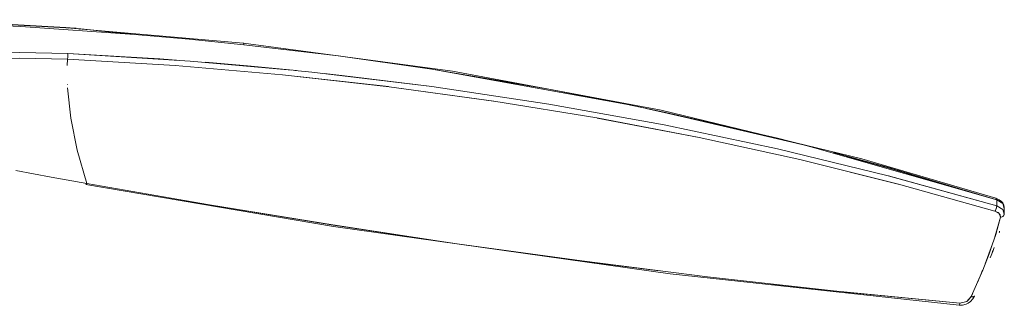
# Model space of a CAD drawing. Header units: millimetres. Extents: x 5921 to 11897, y 1480 to 7785.
# Tile 10 of 13: x 8719 to 9279, y 5242 to 5405. Entities that reach past the tile are written whole.
import ezdxf

# ---------------------------------------------------------------- set-up
doc = ezdxf.new("R2010")
doc.units = ezdxf.units.MM
doc.layers.add('Luminarias', color=7, linetype='Continuous', lineweight=20)

# ---------------------------------------------------------------- blocks, each defined once
blk = doc.blocks.new('33719DC - 33719DC ALO L Black_wood fan DC CCT-534711-00 Isometrico PDF')
at = {"layer": 'Luminarias', "lineweight": 15}
for p, q in [((-2185.17, 5399.8), (-2195.19, 5400.5)), ((-2189.28, 5399.9), (-2190.85, 5400)), ((-2090.02, 5391.27), (-2190.45, 5400.13)), ((-2182.96, 5399.34), (-2183.17, 5399.36)), ((-2183.05, 5399.35), (-2182.85, 5399.33)), ((-2160.29, 5397.1), (-2161.81, 5397.25)), ((-2151.98, 5396.31), (-2156.2, 5396.7)), ((-2089.87, 5391.03), (-2089.83, 5390.79)), ((-2089.83, 5390.79), (-2089.87, 5391.03)), ((-2089.83, 5390.78), (-2089.81, 5390.43)), ((-2089.81, 5390.43), (-2089.83, 5390.78)), ((-2036.2, 5384.06), (-2089.81, 5390.43)), ((-2217.16, 5382.87), (-2189.98, 5382.32)), ((-2189.77, 5385.47), (-2217.15, 5386.02)), ((-2189.98, 5382.32), (-2190.14, 5378.73)), ((-2190.14, 5378.73), (-2189.98, 5382.32)), ((-2189.93, 5382.66), (-2189.98, 5382.32)), ((-2189.98, 5382.32), (-2128.78, 5378.59)), ((-2128.78, 5378.6), (-2189.98, 5382.32)), ((-2189.88, 5383.08), (-2189.92, 5382.66)), ((-2189.84, 5383.55), (-2189.88, 5383.08)), ((-2189.8, 5384.04), (-2189.84, 5383.55)), ((-2189.78, 5384.53), (-2189.8, 5384.04)), ((-2189.77, 5385.02), (-2189.78, 5384.54)), ((-2189.77, 5385.47), (-2189.77, 5385.03)), ((-1983.06, 5376.52), (-2036.16, 5384.06)), ((-2128.77, 5378.59), (-2067.97, 5373.36)), ((-2067.8, 5373.35), (-2007.71, 5366.64)), ((-2190.07, 5367.6), (-2190.08, 5367.76)), ((-2007.27, 5366.59), (-1948.08, 5358.44)), ((-1916.57, 5356.75), (-1983.06, 5366.7)), ((-1947.82, 5358.4), (-1889.37, 5348.81)), ((-1851.09, 5344.96), (-1916.56, 5356.75)), ((-1772.84, 5333.76), (-1859.05, 5353.85)), ((-1786.76, 5331.35), (-1851.08, 5344.95)), ((-1723.74, 5315.97), (-1786.75, 5331.35)), ((-1774.03, 5325.11), (-1718.06, 5311.17)), ((-1662.16, 5298.84), (-1723.73, 5315.96)), ((-2179.42, 5311.04), (-2179.62, 5310.97)), ((-1717.98, 5311.15), (-1663.17, 5295.84)), ((-1662.16, 5302.24), (-1662.21, 5302.63)), ((-1662.15, 5302.24), (-1662.15, 5298.84)), ((-1662.15, 5298.84), (-1662.15, 5302.24)), ((-1658.75, 5296.86), (-1662.15, 5298.84)), ((-1657.94, 5294.04), (-1658.74, 5296.85)), ((-1657.94, 5297.34), (-1658.02, 5297.74)), ((-1658.02, 5297.74), (-1657.94, 5297.34)), ((-1657.94, 5297.34), (-1657.94, 5294.04)), ((-1657.94, 5294.04), (-1657.94, 5297.34)), ((-1657.86, 5294.7), (-1657.86, 5298.01)), ((-1663.44, 5280.39), (-1660.1, 5292.41)), ((-1663.17, 5295.84), (-1662.88, 5296.27)), ((-1660.55, 5294.18), (-1660.91, 5294.6)), ((-1660.07, 5292.85), (-1660.07, 5293.06)), ((-1658.28, 5293.23), (-1658.04, 5293.61)), ((-1658.12, 5294.8), (-1658.14, 5295.05)), ((-1658.14, 5295.04), (-1658.12, 5294.77)), ((-1657.95, 5294.05), (-1658.07, 5293.62)), ((-1658.04, 5293.64), (-1657.95, 5294.05)), ((-1658.04, 5293.62), (-1657.94, 5294.04)), ((-1657.94, 5294.04), (-1658.03, 5293.64)), ((-1657.86, 5294.66), (-1657.97, 5293.83)), ((-1668.69, 5265.86), (-1664.49, 5277.21)), ((-1676.6, 5247.33), (-1670.13, 5262.28)), ((-1789.57, 5254.25), (-1754.96, 5250.49)), ((-1748.16, 5249.79), (-1683.13, 5243.48)), ((-1679.19, 5244.48), (-1676.6, 5247.33)), ((-1675.8, 5249.09), (-1676.6, 5247.33)), ((-1676.6, 5247.33), (-1676.13, 5247.23)), ((-1674.72, 5247.67), (-1674.75, 5247.52)), ((-1683.55, 5242.31), (-1683.53, 5242.3)), ((-1683.53, 5242.31), (-1683.55, 5242.31)), ((-1683.39, 5242.49), (-1683.47, 5242.34)), ((-1683.3, 5242.74), (-1683.39, 5242.49)), ((-1683.3, 5242.74), (-1683.21, 5243.07)), ((-1683.21, 5243.07), (-1683.3, 5242.74)), ((-1683.21, 5243.07), (-1683.13, 5243.48)), ((-1683.13, 5243.48), (-1683.21, 5243.07)), ((-1683.13, 5243.48), (-1679.2, 5244.47))]:
    blk.add_line(p, q, dxfattribs=at)
for points in [[(-2191.04, 5400.02, 0), (-2248.73, 5403.22, 0), (-2281.24, 5404.43, 0)], [(-2191.02, 5400.28, 0), (-2248.72, 5403.48, 0), (-2281.23, 5404.69, 0)], [(-2151.98, 5396.31, 0), (-2216.43, 5400.82, 0), (-2281.17, 5403.65, 0)], [(-2281.17, 5403.65, 0), (-2216.43, 5400.82, 0), (-2151.98, 5396.31, 0)], [(-2193.55, 5400.33, 0), (-2185.17, 5399.69, 0), (-2179.57, 5399.14, 0)], [(-2168.97, 5398.03, 0), (-2176.95, 5398.93, 0), (-2184.18, 5399.7, 0)], [(-2171.92, 5398.33, 0), (-2168.56, 5397.97, 0), (-2151.98, 5396.32, 0)], [(-2151.98, 5396.32, 0), (-2120.84, 5393.54, 0), (-2089.81, 5390.43, 0)], [(-2089.81, 5390.43, 0), (-2120.84, 5393.54, 0), (-2151.98, 5396.31, 0)], [(-2090.02, 5391.28, 0), (-1971.22, 5375.46, 0), (-1852.76, 5353.32, 0), (-1738.71, 5325.55, 0), (-1662.63, 5303.14, 0)], [(-2090, 5391.28, 0), (-2089.93, 5391.2, 0), (-2089.87, 5391.04, 0)], [(-2089.81, 5390.43, 0), (-2036.2, 5384.06, 0), (-1983.06, 5376.52, 0)], [(-2244.51, 5385.03, 0), (-2217.15, 5386.03, 0), (-2189.77, 5385.47, 0)], [(-2189.98, 5382.32, 0), (-2217.16, 5382.87, 0), (-2244.4, 5381.88, 0)], [(-2189.98, 5382.32, 0), (-2189.92, 5382.66, 0), (-2189.88, 5383.08, 0), (-2189.83, 5383.55, 0), (-2189.8, 5384.04, 0), (-2189.78, 5384.54, 0), (-2189.76, 5385.02, 0), (-2189.77, 5385.47, 0)], [(-2062.58, 5376.05, 0), (-2120.25, 5381.15, 0), (-2189.77, 5385.47, 0)], [(-2189.77, 5385.47, 0), (-2137.54, 5382.41, 0), (-2128.17, 5381.74, 0)], [(-2135.43, 5382.11, 0), (-2137.57, 5382.26, 0), (-2150.56, 5383.13, 0)], [(-1663.17, 5295.84, 0), (-1717.98, 5311.15, 0), (-1774.03, 5325.11, 0), (-1831.18, 5337.67, 0), (-1889.37, 5348.81, 0), (-1947.82, 5358.41, 0), (-2007.27, 5366.59, 0), (-2067.81, 5373.35, 0), (-2128.77, 5378.59, 0)], [(-2111.59, 5380.47, 0), (-2085.62, 5378.25, 0), (-2059.86, 5375.77, 0)], [(-2077.12, 5377.32, 0), (-2085.67, 5378.11, 0), (-2095.02, 5378.94, 0)], [(-1983.06, 5366.7, 0), (-2051.29, 5374.89, 0), (-2060.96, 5375.89, 0)], [(-1859.24, 5353.89, 0), (-1872.78, 5356.71, 0), (-1983.06, 5376.52, 0)], [(-1983.06, 5376.52, 0), (-1916.56, 5365.24, 0), (-1883.8, 5358.94, 0)], [(-2044.17, 5374.13, 0), (-2034.09, 5373.01, 0), (-1983.06, 5366.7, 0)], [(-2021.76, 5371.44, 0), (-2034.15, 5372.87, 0), (-2036.57, 5373.14, 0)], [(-1891.34, 5360.28, 0), (-1916.64, 5365.1, 0), (-1967.66, 5373.93, 0)], [(-2189.99, 5365.92, 0), (-2188.19, 5348.61, 0), (-2184.55, 5330.44, 0), (-2179.07, 5311.57, 0)], [(-2179.07, 5311.57, 0), (-2184.56, 5330.49, 0), (-2188.19, 5348.61, 0), (-2189.99, 5365.9, 0)], [(-1983.06, 5366.7, 0), (-1916.57, 5356.75, 0), (-1851.09, 5344.96, 0), (-1786.76, 5331.35, 0), (-1723.74, 5315.97, 0), (-1662.15, 5298.84, 0)], [(-1865.39, 5355.17, 0), (-1851.08, 5352.14, 0), (-1786.75, 5337.25, 0), (-1772.7, 5333.72, 0)], [(-1777.62, 5334.81, 0), (-1786.85, 5337.11, 0), (-1851.16, 5352, 0), (-1860.6, 5354.01, 0)], [(-1889.2, 5348.78, 0), (-1831.16, 5337.66, 0), (-1774.08, 5325.12, 0)], [(-1662.15, 5302.24, 0), (-1765.59, 5331.9, 0), (-1772.73, 5333.73, 0)], [(-1754.97, 5329.11, 0), (-1723.73, 5320.6, 0), (-1662.16, 5302.24, 0)], [(-1674.53, 5305.94, 0), (-1723.84, 5320.47, 0), (-1747.91, 5327.08, 0)], [(-2179.07, 5311.57, 0), (-2199.21, 5315.23, 0), (-2219.33, 5318.87, 0)], [(-2219.33, 5318.87, 0), (-2199.21, 5315.23, 0), (-2179.07, 5311.57, 0)], [(-1683.53, 5242.3, 0), (-1847.59, 5260.19, 0), (-2038.98, 5287.1, 0), (-2179.6, 5310.96, 0)], [(-2179.55, 5311.09, 0), (-2179.35, 5311.16, 0), (-2179.07, 5311.57, 0)], [(-1683.13, 5243.48, 0), (-1754.97, 5250.51, 0), (-1826.51, 5258.57, 0), (-1897.75, 5267.52, 0), (-1968.65, 5277.32, 0), (-2039.18, 5287.94, 0), (-2109.33, 5299.36, 0), (-2179.07, 5311.57, 0)], [(-2179.07, 5311.57, 0), (-2109.34, 5299.37, 0), (-2039.35, 5287.97, 0), (-1968.88, 5277.35, 0), (-1899.01, 5267.67, 0), (-1853.95, 5261.88, 0)], [(-1662.72, 5303.16, 0), (-1662.51, 5303.09, 0), (-1662.34, 5302.92, 0), (-1662.21, 5302.64, 0), (-1662.15, 5302.24, 0)], [(-1662.22, 5302.64, 0), (-1662.34, 5302.91, 0), (-1662.51, 5303.08, 0), (-1662.72, 5303.16, 0)], [(-1662.62, 5303.14, 0), (-1660.78, 5302.34, 0), (-1659.48, 5301.38, 0), (-1658.74, 5300.54, 0), (-1658.08, 5299.29, 0), (-1657.86, 5298.03, 0)], [(-1662.15, 5302.24, 0), (-1658.74, 5300.18, 0), (-1657.94, 5297.34, 0)], [(-1657.94, 5297.34, 0), (-1658.75, 5300.19, 0), (-1662.15, 5302.24, 0)], [(-1662.48, 5297.19, 0), (-1662.59, 5296.9, 0), (-1662.86, 5296.29, 0), (-1663.17, 5295.84, 0)], [(-1662.15, 5298.84, 0), (-1662.21, 5298.22, 0), (-1662.37, 5297.55, 0), (-1662.48, 5297.21, 0)], [(-1662.15, 5298.84, 0), (-1658.74, 5296.85, 0), (-1657.94, 5294.04, 0)], [(-1660.1, 5292.41, 0), (-1662.75, 5282.57, 0), (-1664.68, 5276.64, 0)], [(-1660.99, 5294.68, 0), (-1661.35, 5294.98, 0), (-1663.17, 5295.84, 0)], [(-1663.17, 5295.84, 0), (-1660.73, 5294.41, 0), (-1660.1, 5292.41, 0)], [(-1660.1, 5292.41, 0), (-1660.28, 5293.72, 0), (-1660.55, 5294.17, 0)], [(-1660.1, 5292.41, 0), (-1659.56, 5292.46, 0), (-1659.07, 5292.63, 0), (-1658.64, 5292.89, 0), (-1658.29, 5293.22, 0)], [(-1659.08, 5292.64, 0), (-1659.56, 5292.46, 0), (-1660.1, 5292.41, 0)], [(-1663.09, 5281.71, 0), (-1662.76, 5282.75, 0), (-1661.85, 5285.84, 0)], [(-1660.54, 5284.43, 0), (-1660.68, 5283.98, 0), (-1660.82, 5283.53, 0)], [(-1664.7, 5276.6, 0), (-1666.46, 5271.66, 0), (-1670.13, 5262.27, 0)], [(-1663.59, 5275.26, 0), (-1664.46, 5272.86, 0), (-1665.82, 5269.24, 0)], [(-1666.62, 5271.47, 0), (-1666.48, 5271.83, 0), (-1665.75, 5273.84, 0)], [(-1664.81, 5271.93, 0), (-1664.48, 5272.82, 0), (-1664.24, 5273.48, 0)], [(-1670.16, 5262.2, 0), (-1671.13, 5259.86, 0), (-1672.9, 5255.68, 0)], [(-1674.75, 5247.52, 0), (-1675.69, 5245.91, 0), (-1676.98, 5244.51, 0), (-1678.4, 5243.48, 0), (-1679.6, 5242.89, 0), (-1681.57, 5242.36, 0), (-1683.53, 5242.31, 0)], [(-1676.59, 5247.33, 0), (-1679.2, 5244.48, 0), (-1683.13, 5243.48, 0)], [(-1674.79, 5247.45, 0), (-1674.99, 5247.29, 0), (-1675.29, 5247.2, 0), (-1675.68, 5247.18, 0), (-1676.12, 5247.22, 0), (-1676.59, 5247.33, 0)], [(-1675.68, 5247.22, 0), (-1675.37, 5247.26, 0), (-1675.08, 5247.36, 0), (-1674.86, 5247.5, 0), (-1674.73, 5247.69, 0)], [(-1683.47, 5242.34, 0), (-1683.39, 5242.49, 0), (-1683.3, 5242.74, 0)]]:
    blk.add_polyline3d(points, dxfattribs=at)

msp = doc.modelspace()

# ---------------------------------------------------------------- block references
at = {"layer": 'Luminarias', "color": 7, "lineweight": 15, "true_color": 0xfafafa}
msp.add_blockref('33719DC - 33719DC ALO L Black_wood fan DC CCT-534711-00 Isometrico PDF', (10936.37, 0), dxfattribs=at)

doc.saveas('drawing.dxf')
